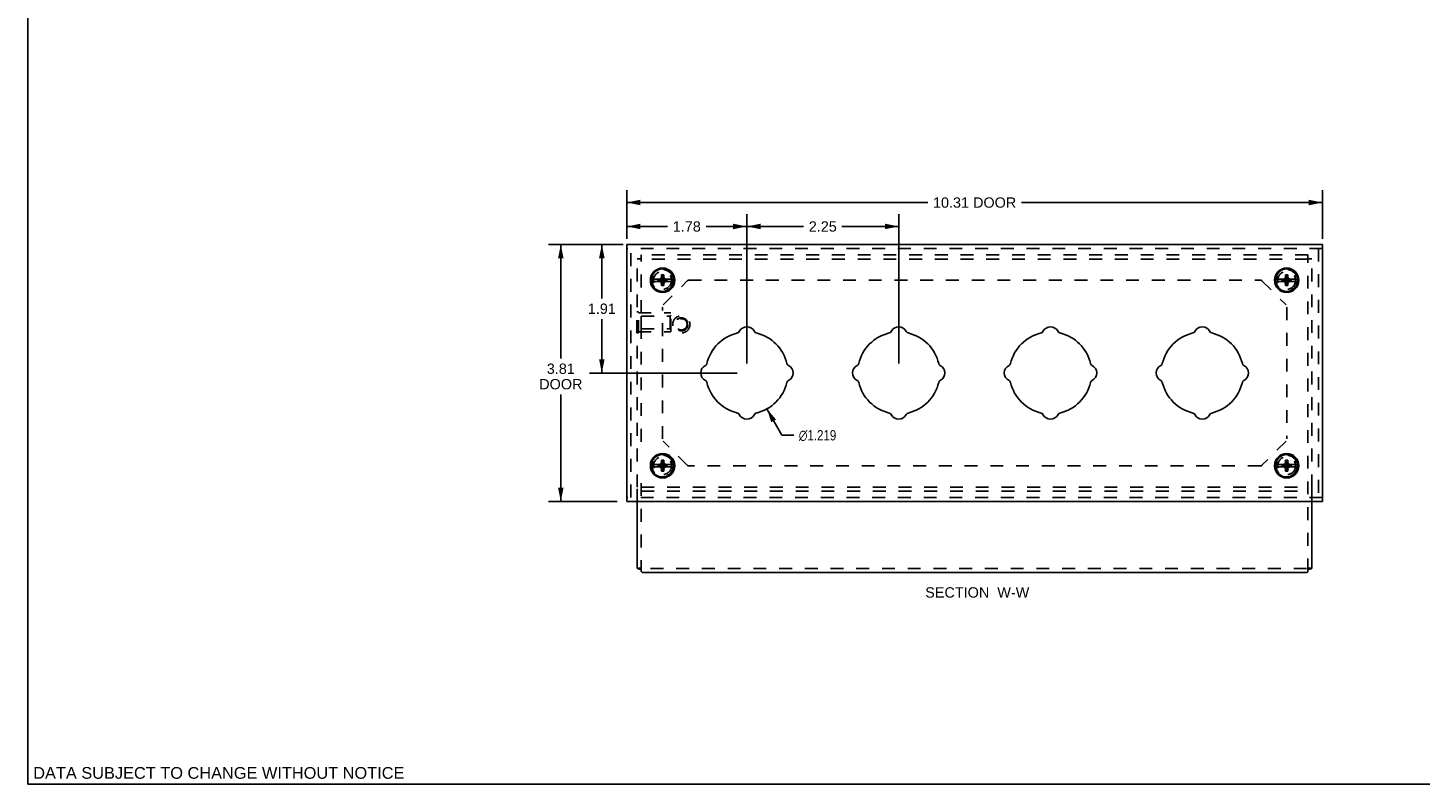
# Model space of a CAD drawing. Header units: inches. Extents: x 0 to 34.7, y 0 to 22.4.
# Tile 1 of 7: x 0 to 20.6, y 0 to 11.2. Entities that reach past the tile are written whole.
import ezdxf

# ---------------------------------------------------------------- set-up
doc = ezdxf.new("R2010")
doc.units = ezdxf.units.IN
doc.header["$LTSCALE"] = 1.90661
doc.header["$MEASUREMENT"] = 0
doc.linetypes.add('HIDDEN', pattern=[0.2, 0.1, -0.1])
doc.layers.get('0').update_dxf_attribs({"linetype": 'CONTINUOUS'})
for name, color, linetype in [('DEFAULT_2', 8, 'HIDDEN'), ('DIMENSIONS', 7, 'CONTINUOUS'), ('DOOR_ASSEMBLY', 7, 'CONTINUOUS')]:
    doc.layers.add(name, color=color, linetype=linetype)
doc.styles.get("Standard").update_dxf_attribs({"font": 'arial.ttf'})
doc.styles.add('TEXTSTYLE_1', font='gdt', dxfattribs={"width": 0.8})
doc.dimstyles.new('DIMSTYLE_1', dxfattribs={"dimtxt": 0.152937, "dimasz": 0.203915, "dimexe": 0.09, "dimexo": 0.07, "dimgap": 0.0375, "dimtad": 0, "dimtih": 1, "dimtoh": 1, "dimzin": 4, "dimdsep": 46, "dimtxsty": 'Standard', "dimblk": '_FILLED', "dimblk1": '_FILLED', "dimblk2": '_FILLED', "dimcen": 0.09, "dimadec": 3, "dimazin": 1, "dimtfac": 1, "dimtdec": 3, "dimtofl": 0, "dimtmove": 0, "dimatfit": 3, "dimldrblk": '_FILLED', "dimfxl": 0, "dimtolj": 1, "dimtzin": 4, "dimarcsym": 0})
doc.dimstyles.new('DIMSTYLE_3', dxfattribs={"dimtxt": 0.152937, "dimasz": 0.203915, "dimexe": 0.09, "dimexo": 0.07, "dimgap": 0.09, "dimtad": 0, "dimtih": 1, "dimtoh": 1, "dimdec": 3, "dimzin": 4, "dimdsep": 46, "dimtxsty": 'Standard', "dimblk": '_FILLED', "dimblk1": '_FILLED', "dimblk2": '_FILLED', "dimcen": 0.09, "dimadec": 3, "dimazin": 1, "dimtfac": 1, "dimtdec": 3, "dimtofl": 0, "dimtmove": 0, "dimatfit": 1, "dimldrblk": '_FILLED', "dimfxl": 0, "dimtolj": 1, "dimtzin": 4, "dimarcsym": 0})

# ---------------------------------------------------------------- blocks, each defined once
blk = doc.blocks.new('_FILLED')
at = {"color": 0, "linetype": 'ByBlock'}
blk.add_solid([(0, 0), (-1, 0.2), (-1, -0.2)], dxfattribs=at)
blk = doc.blocks.new('*D2')
at = {"layer": 'DIMENSIONS', "color": 2, "linetype": 'Continuous'}
for p, q in [((8.876, 8.086), (8.876, 8.808)), ((19.188, 8.086), (19.188, 8.808)), ((8.876, 8.625), (13.339, 8.625)), ((19.188, 8.625), (14.725, 8.625))]:
    blk.add_line(p, q, dxfattribs=at)
at = {"layer": 'DIMENSIONS', "color": 2, "linetype": 'Continuous', "xscale": 0.2039154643, "yscale": 0.2039154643, "zscale": 0.2039154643, "rotation": 180}
blk.add_blockref('_FILLED', (8.876, 8.625), dxfattribs=at)
at = {"layer": 'DIMENSIONS', "color": 2, "linetype": 'Continuous', "xscale": 0.2039154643, "yscale": 0.2039154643, "zscale": 0.2039154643}
blk.add_blockref('_FILLED', (19.188, 8.625), dxfattribs=at)
at = {"layer": 'DIMENSIONS', "color": 2, "linetype": 'Continuous', "insert": (14.032, 8.701), "char_height": 0.1529, "width": 1.23373, "attachment_point": 2, "line_spacing_factor": 0.9}
blk.add_mtext('10.31 DOOR', dxfattribs=at)
blk = doc.blocks.new('*D3')
at = {"layer": 'DIMENSIONS', "color": 2, "linetype": 'Continuous'}
for p, q in [((8.733, 8.003), (7.715, 8.003)), ((7.899, 8.003), (7.899, 6.314)), ((7.899, 4.191), (7.899, 5.779)), ((8.733, 4.191), (7.715, 4.191))]:
    blk.add_line(p, q, dxfattribs=at)
at = {"layer": 'DIMENSIONS', "color": 2, "linetype": 'Continuous', "xscale": 0.2039154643, "yscale": 0.2039154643, "zscale": 0.2039154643}
for p, rotation in [((7.899, 8.003), 90), ((7.899, 4.191), 270)]:
    blk.add_blockref('_FILLED', p, dxfattribs=dict(at, rotation=rotation))
at = {"layer": 'DIMENSIONS', "color": 2, "linetype": 'Continuous', "insert": (7.899, 6.237), "char_height": 0.1529, "width": 0.64017, "attachment_point": 2, "line_spacing_factor": 0.9}
blk.add_mtext('3.81\\PDOOR', dxfattribs=at)
blk = doc.blocks.new('*D9')
at = {"layer": 'DIMENSIONS', "color": 2, "linetype": 'Continuous'}
for p, q in [((8.876, 8.146), (8.876, 8.453)), ((8.876, 8.27), (9.482, 8.27)), ((10.657, 8.27), (10.051, 8.27)), ((10.657, 6.24), (10.657, 8.453))]:
    blk.add_line(p, q, dxfattribs=at)
at = {"layer": 'DIMENSIONS', "color": 2, "linetype": 'Continuous', "xscale": 0.2039154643, "yscale": 0.2039154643, "zscale": 0.2039154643, "rotation": 180}
blk.add_blockref('_FILLED', (8.876, 8.27), dxfattribs=at)
at = {"layer": 'DIMENSIONS', "color": 2, "linetype": 'Continuous', "xscale": 0.2039154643, "yscale": 0.2039154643, "zscale": 0.2039154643}
blk.add_blockref('_FILLED', (10.657, 8.27), dxfattribs=at)
at = {"layer": 'DIMENSIONS', "color": 2, "linetype": 'Continuous', "insert": (9.766, 8.346), "char_height": 0.1529, "width": 0.4156, "attachment_point": 2, "line_spacing_factor": 0.9}
blk.add_mtext('1.78', dxfattribs=at)
blk = doc.blocks.new('*D10')
at = {"layer": 'DIMENSIONS', "color": 2, "linetype": 'Continuous'}
for p, q in [((10.657, 6.24), (10.657, 8.453)), ((10.657, 8.27), (11.498, 8.27)), ((12.907, 8.27), (12.066, 8.27)), ((12.907, 6.24), (12.907, 8.453))]:
    blk.add_line(p, q, dxfattribs=at)
at = {"layer": 'DIMENSIONS', "color": 2, "linetype": 'Continuous', "xscale": 0.2039154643, "yscale": 0.2039154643, "zscale": 0.2039154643, "rotation": 180}
blk.add_blockref('_FILLED', (10.657, 8.27), dxfattribs=at)
at = {"layer": 'DIMENSIONS', "color": 2, "linetype": 'Continuous', "xscale": 0.2039154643, "yscale": 0.2039154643, "zscale": 0.2039154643}
blk.add_blockref('_FILLED', (12.907, 8.27), dxfattribs=at)
at = {"layer": 'DIMENSIONS', "color": 2, "linetype": 'Continuous', "insert": (11.782, 8.346), "char_height": 0.1529, "width": 0.4156, "attachment_point": 2, "line_spacing_factor": 0.9}
blk.add_mtext('2.25', dxfattribs=at)
blk = doc.blocks.new('*D11')
at = {"layer": 'DIMENSIONS', "color": 2, "linetype": 'Continuous'}
for p, q in [((8.823, 8.003), (8.324, 8.003)), ((8.507, 8.003), (8.507, 7.203)), ((8.507, 6.097), (8.507, 6.897)), ((10.514, 6.097), (8.324, 6.097))]:
    blk.add_line(p, q, dxfattribs=at)
at = {"layer": 'DIMENSIONS', "color": 2, "linetype": 'Continuous', "xscale": 0.2039154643, "yscale": 0.2039154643, "zscale": 0.2039154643}
for p, rotation in [((8.507, 8.003), 90), ((8.507, 6.097), 270)]:
    blk.add_blockref('_FILLED', p, dxfattribs=dict(at, rotation=rotation))
at = {"layer": 'DIMENSIONS', "color": 2, "linetype": 'Continuous', "insert": (8.507, 7.127), "char_height": 0.1529, "width": 0.4156, "attachment_point": 2, "line_spacing_factor": 0.9}
blk.add_mtext('1.91', dxfattribs=at)
blk = doc.blocks.new('*D12')
at = {"layer": 'DIMENSIONS', "color": 2, "linetype": 'Continuous'}
for p, q in [((10.954, 5.565), (11.173, 5.174)), ((11.173, 5.174), (11.351, 5.174))]:
    blk.add_line(p, q, dxfattribs=at)
at = {"layer": 'DIMENSIONS', "color": 2, "linetype": 'Continuous', "xscale": 0.2039154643, "yscale": 0.2039154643, "zscale": 0.2039154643, "rotation": 119.1655665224}
blk.add_blockref('_FILLED', (10.954, 5.565), dxfattribs=at)
at = {"layer": 'DIMENSIONS', "color": 2, "linetype": 'Continuous', "insert": (11.427, 5.25), "char_height": 0.15294, "width": 0.73834, "attachment_point": 1, "line_spacing_factor": 0.9, "style": 'TEXTSTYLE_1'}
blk.add_mtext('{\\fgdt;n}\\fArial;1.219', dxfattribs=at)

msp = doc.modelspace()

# ---------------------------------------------------------------- linework, layer by layer
at = {"color": 7, "linetype": 'Continuous'}
for p, q in [((0, 0), (0, 22.4307)), ((9.0321, 3.2054), (9.0321, 4.191)), ((19.0321, 4.191), (19.0321, 3.2054)), ((9.0321, 3.2054), (9.0921, 3.2054)), ((18.9521, 3.1382), (9.1121, 3.1382)), ((19.0321, 3.2054), (18.9721, 3.2054)), ((0, 0), (34.6656, 0))]:
    msp.add_line(p, q, dxfattribs=at)
for points in [[(9.0321, 3.2054), (9.0321, 3.205), (9.0321, 3.2046), (9.0322, 3.2042), (9.0323, 3.2038), (9.0324, 3.2034), (9.0326, 3.203), (9.0327, 3.2026), (9.0329, 3.2022), (9.0332, 3.2018), (9.0334, 3.2014), (9.0337, 3.201), (9.034, 3.2006), (9.0344, 3.2003), (9.0347, 3.1999), (9.0351, 3.1995), (9.0356, 3.1991), (9.036, 3.1988), (9.0365, 3.1984), (9.037, 3.198), (9.0375, 3.1977), (9.0381, 3.1973), (9.0386, 3.197), (9.0392, 3.1966), (9.0399, 3.1963), (9.0405, 3.1959), (9.0412, 3.1956), (9.0419, 3.1953), (9.0426, 3.195), (9.0434, 3.1946), (9.0442, 3.1943), (9.045, 3.194), (9.0458, 3.1937), (9.0467, 3.1934), (9.0475, 3.1931), (9.0484, 3.1929), (9.0494, 3.1926), (9.0503, 3.1923), (9.0513, 3.1921), (9.0523, 3.1918), (9.0533, 3.1916), (9.0544, 3.1914), (9.0554, 3.1911), (9.0565, 3.1909), (9.0576, 3.1907), (9.0587, 3.1905), (9.0599, 3.1903), (9.0611, 3.1901), (9.0622, 3.1899), (9.0635, 3.1898), (9.0647, 3.1896), (9.0659, 3.1895), (9.0672, 3.1893), (9.0685, 3.1892), (9.0698, 3.1891), (9.0711, 3.189), (9.0725, 3.1889), (9.0739, 3.1888), (9.0752, 3.1887), (9.0766, 3.1887), (9.0781, 3.1886), (9.0795, 3.1886), (9.081, 3.1885), (9.0824, 3.1885), (9.0839, 3.1885), (9.0854, 3.1885), (9.0869, 3.1885), (9.0884, 3.1885), (9.09, 3.1885), (9.0915, 3.1886), (9.0921, 3.1886)], [(9.0921, 3.1543), (9.0926, 3.1534), (9.0932, 3.1525), (9.0938, 3.1516), (9.0944, 3.1508), (9.095, 3.15), (9.0955, 3.1493), (9.0961, 3.1485), (9.0967, 3.1478), (9.0973, 3.1471), (9.0978, 3.1464), (9.0984, 3.1458), (9.099, 3.1451), (9.0996, 3.1445), (9.1001, 3.144), (9.1007, 3.1434), (9.1013, 3.1429), (9.1019, 3.1424), (9.1025, 3.142), (9.103, 3.1415), (9.1036, 3.1411), (9.1042, 3.1407), (9.1048, 3.1404), (9.1053, 3.14), (9.1059, 3.1397), (9.1065, 3.1395), (9.1071, 3.1392), (9.1076, 3.139), (9.1082, 3.1388), (9.1088, 3.1386), (9.1094, 3.1385), (9.11, 3.1384), (9.1105, 3.1383), (9.1111, 3.1382), (9.1117, 3.1382), (9.1121, 3.1382)], [(18.9721, 3.1543), (18.9715, 3.1534), (18.9709, 3.1525), (18.9703, 3.1516), (18.9698, 3.1508), (18.9692, 3.15), (18.9686, 3.1493), (18.968, 3.1485), (18.9675, 3.1478), (18.9669, 3.1471), (18.9663, 3.1464), (18.9657, 3.1458), (18.9651, 3.1451), (18.9646, 3.1445), (18.964, 3.144), (18.9634, 3.1434), (18.9628, 3.1429), (18.9623, 3.1424), (18.9617, 3.142), (18.9611, 3.1415), (18.9605, 3.1411), (18.96, 3.1407), (18.9594, 3.1404), (18.9588, 3.14), (18.9582, 3.1397), (18.9576, 3.1395), (18.9571, 3.1392), (18.9565, 3.139), (18.9559, 3.1388), (18.9553, 3.1386), (18.9548, 3.1385), (18.9542, 3.1384), (18.9536, 3.1383), (18.953, 3.1382), (18.9525, 3.1382), (18.9521, 3.1382)], [(18.9721, 3.1886), (18.9726, 3.1886), (18.9741, 3.1885), (18.9757, 3.1885), (18.9772, 3.1885), (18.9787, 3.1885), (18.9802, 3.1885), (18.9817, 3.1885), (18.9832, 3.1885), (18.9846, 3.1886), (18.9861, 3.1886), (18.9875, 3.1887), (18.9889, 3.1887), (18.9903, 3.1888), (18.9916, 3.1889), (18.993, 3.189), (18.9943, 3.1891), (18.9956, 3.1892), (18.9969, 3.1893), (18.9982, 3.1895), (18.9994, 3.1896), (19.0007, 3.1898), (19.0019, 3.1899), (19.0031, 3.1901), (19.0043, 3.1903), (19.0054, 3.1905), (19.0065, 3.1907), (19.0076, 3.1909), (19.0087, 3.1911), (19.0098, 3.1914), (19.0108, 3.1916), (19.0118, 3.1918), (19.0128, 3.1921), (19.0138, 3.1923), (19.0148, 3.1926), (19.0157, 3.1929), (19.0166, 3.1931), (19.0175, 3.1934), (19.0183, 3.1937), (19.0192, 3.194), (19.02, 3.1943), (19.0207, 3.1946), (19.0215, 3.195), (19.0222, 3.1953), (19.0229, 3.1956), (19.0236, 3.1959), (19.0243, 3.1963), (19.0249, 3.1966), (19.0255, 3.197), (19.0261, 3.1973), (19.0266, 3.1977), (19.0272, 3.198), (19.0277, 3.1984), (19.0281, 3.1988), (19.0286, 3.1991), (19.029, 3.1995), (19.0294, 3.1999), (19.0298, 3.2003), (19.0301, 3.2006), (19.0304, 3.201), (19.0307, 3.2014), (19.031, 3.2018), (19.0312, 3.2022), (19.0314, 3.2026), (19.0316, 3.203), (19.0317, 3.2034), (19.0319, 3.2038), (19.0319, 3.2042), (19.032, 3.2046), (19.0321, 3.205), (19.0321, 3.2054)]]:
    msp.add_lwpolyline(points, dxfattribs=at)
at = {"layer": 'DEFAULT_2', "color": 8, "linetype": 'HIDDEN'}
for p, q in [((9.0921, 5.0787), (9.0921, 7.8472)), ((18.9721, 7.8472), (9.0921, 7.8472)), ((18.9721, 3.1543), (18.9721, 7.8472)), ((9.0321, 4.4034), (9.0321, 7.7882)), ((9.0921, 7.7882), (9.0321, 7.7882)), ((18.9721, 7.7872), (9.0921, 7.7872)), ((18.9721, 7.7882), (19.0321, 7.7882)), ((19.0321, 4.4034), (19.0321, 7.7882)), ((9.4159, 7.106), (9.7733, 7.4634)), ((9.7945, 7.4722), (18.2696, 7.4722)), ((18.2909, 7.4634), (18.6483, 7.106)), ((9.4071, 5.1194), (9.4071, 7.0722)), ((18.6571, 7.0722), (18.6571, 5.1194)), ((9.0281, 6.6912), (9.0281, 7.0032)), ((9.0281, 7.0032), (9.0491, 7.0032)), ((9.0281, 6.8472), (9.0491, 6.8472)), ((9.0491, 6.6912), (9.0491, 7.0032)), ((9.0491, 6.9872), (9.5281, 6.9872)), ((9.0906, 6.9422), (9.0906, 6.7522)), ((9.0906, 6.9422), (9.5181, 6.9422)), ((9.5181, 6.9422), (9.5281, 6.9522)), ((9.5181, 6.9422), (9.5181, 6.7522)), ((9.5281, 6.7072), (9.5281, 6.9872)), ((9.0281, 6.6912), (9.0491, 6.6912)), ((9.0491, 6.7072), (9.5281, 6.7072)), ((9.0906, 6.7522), (9.5181, 6.7522)), ((9.5181, 6.7522), (9.5281, 6.7422)), ((9.7733, 4.7282), (9.4159, 5.0856)), ((18.6483, 5.0856), (18.2909, 4.7282)), ((18.2696, 4.7194), (9.7945, 4.7194)), ((9.0321, 4.191), (9.0321, 4.3994)), ((9.0921, 4.4644), (9.0921, 3.1543)), ((9.0921, 4.4044), (18.9721, 4.4044)), ((9.0921, 4.3444), (18.9721, 4.3444)), ((19.0321, 4.3994), (19.0321, 4.191)), ((18.9521, 3.1982), (9.1121, 3.1982))]:
    msp.add_line(p, q, dxfattribs=at)
for centre in [(9.4071, 7.4722), (18.6571, 7.4722), (9.4071, 4.7194), (18.6571, 4.7194)]:
    msp.add_circle(centre, 0.1585, dxfattribs=at)
for centre, start, end in [((9.7945, 7.4422), 90, 135), ((18.2696, 7.4422), 45, 90), ((9.7945, 4.7494), 225, 270), ((18.2696, 4.7494), 270, 315)]:
    msp.add_arc(centre, 0.03, start, end, dxfattribs=at)
at = {"layer": 'DOOR_ASSEMBLY', "color": 7, "linetype": 'Continuous'}
for p, q in [((8.8758, 4.191), (8.8758, 8.0035)), ((8.8758, 8.0035), (19.1883, 8.0035)), ((19.1883, 4.191), (19.1883, 8.0035)), ((9.3745, 7.4887), (9.2409, 7.4887)), ((9.2409, 7.4557), (9.3745, 7.4557)), ((9.3423, 7.4589), (9.3423, 7.4856)), ((9.3423, 7.4856), (9.4718, 7.4589)), ((9.3423, 7.4856), (9.369, 7.4856)), ((9.3423, 7.4589), (9.4718, 7.4856)), ((9.369, 7.4589), (9.3423, 7.4589)), ((9.3601, 7.4887), (9.3794, 7.4999)), ((9.3794, 7.4446), (9.3601, 7.4557)), ((9.369, 7.4856), (9.3745, 7.4887)), ((9.369, 7.4589), (9.4451, 7.4856)), ((9.369, 7.4856), (9.4451, 7.4589)), ((9.3745, 7.4557), (9.369, 7.4589)), ((9.3794, 7.4999), (9.3906, 7.5192)), ((9.3794, 7.4446), (9.4347, 7.4999)), ((9.4347, 7.4446), (9.3794, 7.4999)), ((9.3906, 7.4252), (9.3794, 7.4446)), ((9.3906, 7.3922), (9.4236, 7.5522)), ((9.3906, 7.5192), (9.3906, 7.5522)), ((9.4236, 7.3922), (9.3906, 7.5522)), ((9.3906, 7.5522), (9.4236, 7.5522)), ((9.3906, 7.4252), (9.4236, 7.5192)), ((9.4236, 7.4252), (9.3906, 7.5192)), ((9.4236, 7.5522), (9.4236, 7.5192)), ((9.4236, 7.5192), (9.4347, 7.4999)), ((9.4347, 7.4446), (9.4236, 7.4252)), ((9.4347, 7.4999), (9.4541, 7.4887)), ((9.4541, 7.4557), (9.4347, 7.4446)), ((9.4397, 7.4887), (9.4451, 7.4856)), ((9.5733, 7.4887), (9.4397, 7.4887)), ((9.4451, 7.4589), (9.4397, 7.4557)), ((9.4397, 7.4557), (9.5733, 7.4557)), ((9.4451, 7.4856), (9.4718, 7.4856)), ((9.4718, 7.4589), (9.4451, 7.4589)), ((9.4718, 7.4856), (9.4718, 7.4589)), ((18.6245, 7.4887), (18.4909, 7.4887)), ((18.4909, 7.4557), (18.6245, 7.4557)), ((18.5923, 7.4589), (18.7218, 7.4856)), ((18.5923, 7.4856), (18.619, 7.4856)), ((18.5923, 7.4856), (18.7218, 7.4589)), ((18.5923, 7.4589), (18.5923, 7.4856)), ((18.619, 7.4589), (18.5923, 7.4589)), ((18.6101, 7.4887), (18.6294, 7.4999)), ((18.6294, 7.4446), (18.6101, 7.4557)), ((18.619, 7.4856), (18.6245, 7.4887)), ((18.619, 7.4589), (18.6951, 7.4856)), ((18.619, 7.4856), (18.6951, 7.4589)), ((18.6245, 7.4557), (18.619, 7.4589)), ((18.6294, 7.4999), (18.6406, 7.5192)), ((18.6294, 7.4446), (18.6847, 7.4999)), ((18.6294, 7.4999), (18.6847, 7.4446)), ((18.6406, 7.4252), (18.6294, 7.4446)), ((18.6406, 7.5522), (18.6736, 7.5522)), ((18.6406, 7.3922), (18.6736, 7.5522)), ((18.6406, 7.5192), (18.6406, 7.5522)), ((18.6736, 7.3922), (18.6406, 7.5522)), ((18.6406, 7.4252), (18.6736, 7.5192)), ((18.6736, 7.4252), (18.6406, 7.5192)), ((18.6736, 7.5522), (18.6736, 7.5192)), ((18.6736, 7.5192), (18.6847, 7.4999)), ((18.6847, 7.4446), (18.6736, 7.4252)), ((18.6847, 7.4999), (18.7041, 7.4887)), ((18.7041, 7.4557), (18.6847, 7.4446)), ((18.8233, 7.4887), (18.6897, 7.4887)), ((18.6897, 7.4887), (18.6951, 7.4856)), ((18.6951, 7.4589), (18.6897, 7.4557)), ((18.6897, 7.4557), (18.8233, 7.4557)), ((18.6951, 7.4856), (18.7218, 7.4856)), ((18.7218, 7.4589), (18.6951, 7.4589)), ((18.7218, 7.4856), (18.7218, 7.4589)), ((9.3906, 7.3922), (9.3906, 7.4252)), ((9.4236, 7.3922), (9.3906, 7.3922)), ((9.4236, 7.4252), (9.4236, 7.3922)), ((18.6406, 7.3922), (18.6406, 7.4252)), ((18.6736, 7.3922), (18.6406, 7.3922)), ((18.6736, 7.4252), (18.6736, 7.3922)), ((9.3601, 4.7387), (9.3794, 4.7499)), ((9.3794, 4.7499), (9.3906, 4.7692)), ((9.3794, 4.7499), (9.4347, 4.6946)), ((9.3794, 4.6946), (9.4347, 4.7499)), ((9.3906, 4.7692), (9.3906, 4.8022)), ((9.4236, 4.6422), (9.3906, 4.8022)), ((9.3906, 4.6422), (9.4236, 4.8022)), ((9.3906, 4.8022), (9.4236, 4.8022)), ((9.4236, 4.6752), (9.3906, 4.7692)), ((9.3906, 4.6752), (9.4236, 4.7692)), ((9.4236, 4.8022), (9.4236, 4.7692)), ((9.4236, 4.7692), (9.4347, 4.7499)), ((9.4347, 4.7499), (9.4541, 4.7387)), ((18.6101, 4.7387), (18.6294, 4.7499)), ((18.6294, 4.7499), (18.6406, 4.7692)), ((18.6294, 4.7499), (18.6847, 4.6946)), ((18.6294, 4.6946), (18.6847, 4.7499)), ((18.6406, 4.8022), (18.6736, 4.8022)), ((18.6406, 4.7692), (18.6406, 4.8022)), ((18.6736, 4.6422), (18.6406, 4.8022)), ((18.6406, 4.6422), (18.6736, 4.8022)), ((18.6736, 4.6752), (18.6406, 4.7692)), ((18.6406, 4.6752), (18.6736, 4.7692)), ((18.6736, 4.8022), (18.6736, 4.7692)), ((18.6736, 4.7692), (18.6847, 4.7499)), ((18.6847, 4.7499), (18.7041, 4.7387)), ((9.3745, 4.7387), (9.2409, 4.7387)), ((9.2409, 4.7057), (9.3745, 4.7057)), ((9.3423, 4.7089), (9.3423, 4.7356)), ((9.3423, 4.7356), (9.4718, 4.7089)), ((9.3423, 4.7356), (9.369, 4.7356)), ((9.3423, 4.7089), (9.4718, 4.7356)), ((9.369, 4.7089), (9.3423, 4.7089)), ((9.3794, 4.6946), (9.3601, 4.7057)), ((9.369, 4.7356), (9.3745, 4.7387)), ((9.369, 4.7356), (9.4451, 4.7089)), ((9.369, 4.7089), (9.4451, 4.7356)), ((9.3745, 4.7057), (9.369, 4.7089)), ((9.3906, 4.6752), (9.3794, 4.6946)), ((9.3906, 4.6422), (9.3906, 4.6752)), ((9.4236, 4.6422), (9.3906, 4.6422)), ((9.4347, 4.6946), (9.4236, 4.6752)), ((9.4236, 4.6752), (9.4236, 4.6422)), ((9.4541, 4.7057), (9.4347, 4.6946)), ((9.4397, 4.7387), (9.4451, 4.7356)), ((9.5733, 4.7387), (9.4397, 4.7387)), ((9.4451, 4.7089), (9.4397, 4.7057)), ((9.4397, 4.7057), (9.5733, 4.7057)), ((9.4451, 4.7356), (9.4718, 4.7356)), ((9.4718, 4.7089), (9.4451, 4.7089)), ((9.4718, 4.7356), (9.4718, 4.7089)), ((18.6245, 4.7387), (18.4909, 4.7387)), ((18.4909, 4.7057), (18.6245, 4.7057)), ((18.5923, 4.7089), (18.7218, 4.7356)), ((18.5923, 4.7356), (18.619, 4.7356)), ((18.5923, 4.7356), (18.7218, 4.7089)), ((18.5923, 4.7089), (18.5923, 4.7356)), ((18.619, 4.7089), (18.5923, 4.7089)), ((18.6294, 4.6946), (18.6101, 4.7057)), ((18.619, 4.7356), (18.6245, 4.7387)), ((18.619, 4.7356), (18.6951, 4.7089)), ((18.619, 4.7089), (18.6951, 4.7356)), ((18.6245, 4.7057), (18.619, 4.7089)), ((18.6406, 4.6752), (18.6294, 4.6946)), ((18.6406, 4.6422), (18.6406, 4.6752)), ((18.6736, 4.6422), (18.6406, 4.6422)), ((18.6847, 4.6946), (18.6736, 4.6752)), ((18.6736, 4.6752), (18.6736, 4.6422)), ((18.7041, 4.7057), (18.6847, 4.6946)), ((18.8233, 4.7387), (18.6897, 4.7387)), ((18.6897, 4.7387), (18.6951, 4.7356)), ((18.6951, 4.7089), (18.6897, 4.7057)), ((18.6897, 4.7057), (18.8233, 4.7057)), ((18.6951, 4.7356), (18.7218, 4.7356)), ((18.7218, 4.7089), (18.6951, 4.7089)), ((18.7218, 4.7356), (18.7218, 4.7089)), ((19.1883, 4.191), (8.8758, 4.191))]:
    msp.add_line(p, q, dxfattribs=at)
at = {"layer": 'DOOR_ASSEMBLY', "color": 8, "linetype": 'HIDDEN'}
for p, q in [((19.1883, 7.9435), (8.8758, 7.9435)), ((8.9358, 4.251), (8.9358, 7.9435)), ((19.1283, 7.9435), (19.1283, 4.251)), ((19.1883, 4.251), (8.8758, 4.251))]:
    msp.add_line(p, q, dxfattribs=at)
at = {"layer": 'DOOR_ASSEMBLY', "color": 7, "linetype": 'Continuous'}
for centre, radius in [((9.4071, 7.4722), 0.181), ((9.4071, 7.4722), 0.167), ((18.6571, 7.4722), 0.181), ((18.6571, 7.4722), 0.167), ((9.4071, 4.7222), 0.181), ((9.4071, 4.7222), 0.167), ((18.6571, 4.7222), 0.181), ((18.6571, 4.7222), 0.167)]:
    msp.add_circle(centre, radius, dxfattribs=at)
at = {"layer": 'DOOR_ASSEMBLY', "color": 8, "linetype": 'HIDDEN'}
for centre, radius in [((9.4071, 7.4722), 0.133), ((18.6571, 7.4722), 0.133), ((9.6858, 6.8185), 0.128), ((9.6858, 6.8185), 0.0966), ((9.6858, 6.8185), 0.094), ((9.6858, 6.8185), 0.084), ((9.4071, 4.7222), 0.133), ((18.6571, 4.7222), 0.133)]:
    msp.add_circle(centre, radius, dxfattribs=at)
at = {"layer": 'DOOR_ASSEMBLY', "color": 7, "linetype": 'Continuous'}
for centre, radius, start, end in [((10.6571, 6.0972), 0.6095, 103.19827, 166.80173), ((10.5088, 6.7296), 0.04, 283.19827, 333.99508), ((10.6571, 6.6572), 0.125, 26.00492, 153.99508), ((10.8054, 6.7296), 0.04, 206.00492, 256.80173), ((10.6571, 6.0972), 0.6095, 13.19827, 76.80173), ((12.9071, 6.0972), 0.6095, 103.19827, 166.80173), ((12.7588, 6.7296), 0.04, 283.19827, 333.99508), ((12.9071, 6.6572), 0.125, 26.00492, 153.99508), ((13.0554, 6.7296), 0.04, 206.00492, 256.80173), ((12.9071, 6.0972), 0.6095, 13.19827, 76.80173), ((15.1571, 6.0972), 0.6095, 103.19827, 166.80173), ((15.0088, 6.7296), 0.04, 283.19827, 333.99508), ((15.1571, 6.6572), 0.125, 26.00492, 153.99508), ((15.3054, 6.7296), 0.04, 206.00492, 256.80173), ((15.1571, 6.0972), 0.6095, 13.19827, 76.80173), ((17.4071, 6.0972), 0.6095, 103.19827, 166.80173), ((17.2588, 6.7296), 0.04, 283.19827, 333.99508), ((17.4071, 6.6572), 0.125, 26.00492, 153.99508), ((17.5554, 6.7296), 0.04, 206.00492, 256.80173), ((17.4071, 6.0972), 0.6095, 13.19827, 76.80173), ((10.0971, 6.0972), 0.125, 116.00492, 243.99508), ((10.0247, 6.2455), 0.04, 296.00492, 346.80173), ((11.2894, 6.2455), 0.04, 193.19827, 243.99508), ((11.2171, 6.0972), 0.125, 296.00492, 63.99508), ((12.3471, 6.0972), 0.125, 116.00492, 243.99508), ((12.2747, 6.2455), 0.04, 296.00492, 346.80173), ((13.5394, 6.2455), 0.04, 193.19827, 243.99508), ((13.4671, 6.0972), 0.125, 296.00492, 63.99508), ((14.5971, 6.0972), 0.125, 116.00492, 243.99508), ((14.5247, 6.2455), 0.04, 296.00492, 346.80173), ((15.7894, 6.2455), 0.04, 193.19827, 243.99508), ((15.7171, 6.0972), 0.125, 296.00492, 63.99508), ((16.8471, 6.0972), 0.125, 116.00492, 243.99508), ((16.7747, 6.2455), 0.04, 296.00492, 346.80173), ((18.0394, 6.2455), 0.04, 193.19827, 243.99508), ((17.9671, 6.0972), 0.125, 296.00492, 63.99508), ((10.0247, 5.9489), 0.04, 13.19827, 63.99508), ((11.2894, 5.9489), 0.04, 116.00492, 166.80173), ((12.2747, 5.9489), 0.04, 13.19827, 63.99508), ((13.5394, 5.9489), 0.04, 116.00492, 166.80173), ((14.5247, 5.9489), 0.04, 13.19827, 63.99508), ((15.7894, 5.9489), 0.04, 116.00492, 166.80173), ((16.7747, 5.9489), 0.04, 13.19827, 63.99508), ((18.0394, 5.9489), 0.04, 116.00492, 166.80173), ((10.6571, 6.0972), 0.6095, 193.19827, 256.80173), ((10.6571, 6.0972), 0.6095, 283.19827, 346.80173), ((12.9071, 6.0972), 0.6095, 193.19827, 256.80173), ((12.9071, 6.0972), 0.6095, 283.19827, 346.80173), ((15.1571, 6.0972), 0.6095, 193.19827, 256.80173), ((15.1571, 6.0972), 0.6095, 283.19827, 346.80173), ((17.4071, 6.0972), 0.6095, 193.19827, 256.80173), ((17.4071, 6.0972), 0.6095, 283.19827, 346.80173), ((10.5088, 5.4649), 0.04, 26.00492, 76.80173), ((10.6571, 5.5372), 0.125, 206.00492, 333.99508), ((10.8054, 5.4649), 0.04, 103.19827, 153.99508), ((12.7588, 5.4649), 0.04, 26.00492, 76.80173), ((12.9071, 5.5372), 0.125, 206.00492, 333.99508), ((13.0554, 5.4649), 0.04, 103.19827, 153.99508), ((15.0088, 5.4649), 0.04, 26.00492, 76.80173), ((15.1571, 5.5372), 0.125, 206.00492, 333.99508), ((15.3054, 5.4649), 0.04, 103.19827, 153.99508), ((17.2588, 5.4649), 0.04, 26.00492, 76.80173), ((17.4071, 5.5372), 0.125, 206.00492, 333.99508), ((17.5554, 5.4649), 0.04, 103.19827, 153.99508)]:
    msp.add_arc(centre, radius, start, end, dxfattribs=at)

# ---------------------------------------------------------------- texts
at = {"layer": 'DIMENSIONS', "color": 2, "linetype": 'Continuous', "attachment_point": 2, "line_spacing_factor": 0.9}
for s, insert, char_height, width in [('SECTION  W-W', (14.0714, 2.9198), 0.152937, 1.5396), ('DATA SUBJECT TO CHANGE WITHOUT NOTICE', (2.8303, 0.2534), 0.173328, 5.491087)]:
    msp.add_mtext(s, dxfattribs=dict(at, insert=insert, char_height=char_height, width=width))

# ---------------------------------------------------------------- dimensions: what is measured, and where the dimension line sits
at = {"layer": 'DIMENSIONS', "color": 2, "linetype": 'Continuous'}
dim = msp.add_linear_dim(base=(19.1883, 8.6248), p1=(8.8758, 8.0162), p2=(19.1883, 8.0162), text='<> DOOR', dimstyle='DIMSTYLE_1', dxfattribs=at)
dim.commit()
dim.dimension.update_dxf_attribs({"geometry": '*D2', "text_midpoint": (14.0321, 8.6248), "dimtype": 160})
for base, p1, p2, picture, middle in [((10.6571, 8.2697), (8.8758, 8.5232), (10.6571, 6.17), '*D9', (9.7728, 8.2688)), ((12.9071, 8.2697), (10.6571, 6.17), (12.9071, 6.17), '*D10', (11.7807, 8.2688))]:
    dim = msp.add_linear_dim(base=base, p1=p1, p2=p2, dimstyle='DIMSTYLE_1', dxfattribs=at)
    dim.commit()
    dim.dimension.update_dxf_attribs({"geometry": picture, "text_midpoint": middle, "dimtype": 160})
dim = msp.add_linear_dim(base=(7.8989, 4.191), p1=(8.8031, 8.0035), p2=(8.8031, 4.191), angle=270, text='<>\\PDOOR', dimstyle='DIMSTYLE_1', dxfattribs=at)
dim.commit()
dim.dimension.update_dxf_attribs({"geometry": '*D3', "text_midpoint": (7.8989, 6.0461), "dimtype": 160})
dim = msp.add_linear_dim(base=(8.5072, 6.0972), p1=(8.8931, 8.0035), p2=(10.5843, 6.0972), angle=270, dimstyle='DIMSTYLE_1', dxfattribs=at)
dim.commit()
dim.dimension.update_dxf_attribs({"geometry": '*D11', "text_midpoint": (8.499, 7.0495), "dimtype": 160})
dim = msp.add_diameter_dim_2p(p1=(10.9541, 5.565), p2=(10.36, 6.6295), text='%%c<>', dimstyle='DIMSTYLE_3', override={"dimpost": '<>'}, dxfattribs=at)
dim.commit()
dim.dimension.update_dxf_attribs({"geometry": '*D12', "text_midpoint": (11.7966, 5.1736), "dimtype": 163})

doc.saveas('drawing.dxf')
